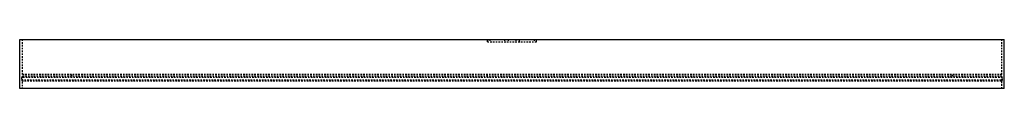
# Model space of a CAD drawing. Extents: x -42.8 to 37.2, y -2 to 2.
import ezdxf

# ---------------------------------------------------------------- set-up
doc = ezdxf.new("R2010")
doc.units = 0
doc.linetypes.add('HIDDEN', pattern=[0.1905, 0.127, -0.0635])
doc.layers.get('0').update_dxf_attribs({"linetype": 'CONTINUOUS'})

msp = doc.modelspace()

# ---------------------------------------------------------------- linework, layer by layer
at = {"color": 7, "linetype": 'CONTINUOUS'}
for p, q in [((-42.845, 2), (37.155, 2)), ((-42.845, -2), (-42.845, 2)), ((37.155, -2), (37.155, 2)), ((37.155, -2), (-42.845, -2))]:
    msp.add_line(p, q, dxfattribs=at)
at = {"color": 152, "linetype": 'HIDDEN'}
for p, q in [((-42.645, 2), (-42.645, -0.85)), ((-4.846, 1.8), (-4.846, 2)), ((-4.846, 1.8), (-0.845, 1.8)), ((-4.845, 2), (-4.845, 1.8)), ((-4.645, 2), (-4.645, 1.8)), ((-3.445, 2), (-3.445, 1.8)), ((-3.145, 2), (-3.145, 1.8)), ((-2.545, 2), (-2.545, 1.8)), ((-2.245, 1.8), (-2.245, 2)), ((-1.045, 2), (-1.045, 1.8)), ((-0.845, 1.8), (-0.845, 2)), ((36.955, -0.85), (36.955, 2)), ((-42.595, -1), (-42.695, -1.1)), ((37.005, -1.1), (-42.695, -1.1)), ((-42.695, -1.1), (-42.695, -1.3)), ((-42.695, -1.3), (37.005, -1.3)), ((-42.695, -1.3), (-42.595, -1.4)), ((36.955, -0.85), (-42.645, -0.85)), ((36.955, -1), (-42.645, -1)), ((-42.645, -1), (-42.645, -2)), ((36.905, -1.4), (-42.595, -1.4)), ((-38.645, -0.85), (-38.645, -1)), ((-4.845, -1), (-4.845, -0.85)), ((32.955, -1), (32.955, -0.85)), ((37.005, -1.1), (36.905, -1)), ((36.905, -1.4), (37.005, -1.3)), ((36.955, -2), (36.955, -1)), ((37.005, -1.3), (37.005, -1.1))]:
    msp.add_line(p, q, dxfattribs=at)

doc.saveas('drawing.dxf')
